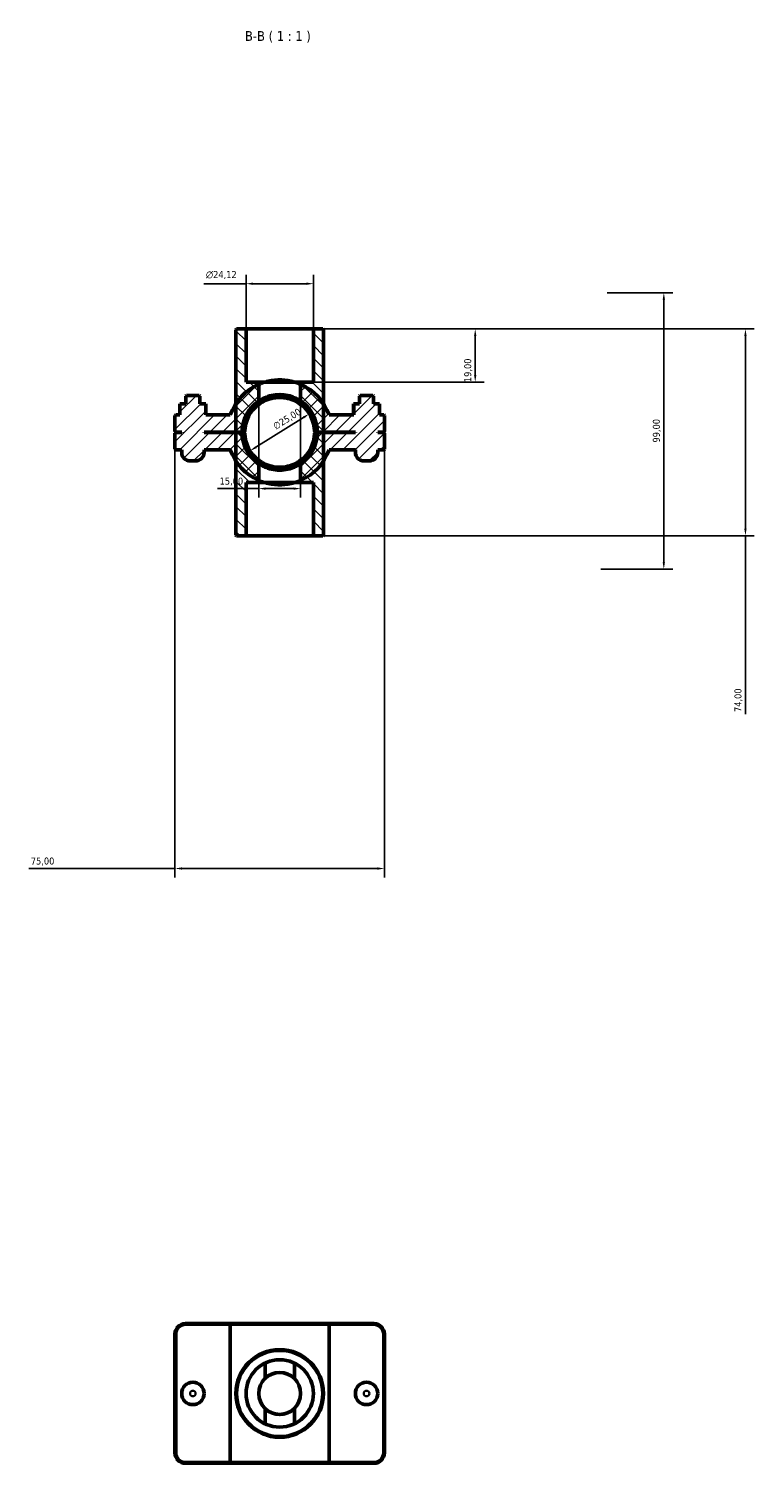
# Model space of a CAD drawing. Header units: millimetres. Extents: x 0 to 902, y -119 to 1184.
# Tile 4 of 4: x 337 to 596, y 670 to 1184. Entities that reach past the tile are written whole.
import ezdxf

# ---------------------------------------------------------------- set-up
doc = ezdxf.new("R2010")
doc.units = ezdxf.units.MM
for name, color, linetype, lineweight in [('Dimension (ISO)', 7, 'Continuous', 25), ('Hatch (ISO)', 7, 'Continuous', 18), ('Symbol (ISO)', 7, 'Continuous', 25), ('Visible (ISO)', 7, 'Continuous', 50), ('Visible Narrow (ISO)', 7, 'Continuous', 35)]:
    doc.layers.add(name, color=color, linetype=linetype, lineweight=lineweight)
doc.styles.add('Label Text (ISO)', font='tahoma.ttf')
doc.styles.add('Note Text (ISO)', font='tahoma.ttf')
doc.dimstyles.new('Default (ISO)', dxfattribs={"dimtxt": 2.5, "dimasz": 2.5, "dimexe": 3.175, "dimexo": 0, "dimgap": 0.762, "dimtad": 1, "dimrnd": 1e-08, "dimzin": 0, "dimtxsty": 'Note Text (ISO)', "dimcen": 0.09, "dimdle": 10, "dimclrd": 256, "dimclre": 256, "dimclrt": 256, "dimazin": 0, "dimtfac": 1.402080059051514, "dimtmove": 0, "dimatfit": 3, "dimfxl": 1, "dimtolj": 1, "dimtzin": 0, "dimlwd": -1, "dimlwe": -1, "dimarcsym": 0})

# ---------------------------------------------------------------- blocks, each defined once
blk = doc.blocks.new('*D7')
at = {"layer": 'Defpoints', "color": 0, "transparency": 16777216}
for p in [(438.589718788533, 1076.060728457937), (434.0312187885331, 1057.060728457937), (496.5448371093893, 1057.060728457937)]:
    blk.add_point(p, dxfattribs=at)
at = {"layer": 'Dimension (ISO)', "transparency": 16777216}
for p, q in [((438.589718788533, 1076.060728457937), (499.7198371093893, 1076.060728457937)), ((496.5448371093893, 1073.560728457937), (496.5448371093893, 1059.560728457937)), ((434.0312187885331, 1057.060728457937), (499.7198371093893, 1057.060728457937))]:
    blk.add_line(p, q, dxfattribs=at)
for points in [[(496.1281704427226, 1073.560728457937), (496.961503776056, 1073.560728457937), (496.5448371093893, 1076.060728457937)], [(496.1281704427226, 1059.560728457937), (496.961503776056, 1059.560728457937), (496.5448371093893, 1057.060728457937)]]:
    blk.add_solid(points, dxfattribs=at)
at = {"layer": 'Dimension (ISO)', "color": 232, "true_color": 0xca0064, "transparency": 16777216, "insert": (492.6112454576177, 1057.045449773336), "char_height": 2.5, "attachment_point": 1, "rotation": 90, "style": 'Note Text (ISO)'}
blk.add_mtext('\\A1;19,00', dxfattribs=at)
blk = doc.blocks.new('*D8')
at = {"layer": 'Defpoints', "color": 0, "transparency": 16777216}
for p in [(414.4727187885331, 1092.274014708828), (414.4727187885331, 1076.060728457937), (438.589718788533, 1076.060728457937)]:
    blk.add_point(p, dxfattribs=at)
at = {"layer": 'Dimension (ISO)', "transparency": 16777216}
for p, q in [((414.4727187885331, 1076.060728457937), (414.4727187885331, 1095.449014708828)), ((438.589718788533, 1076.060728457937), (438.589718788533, 1095.449014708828)), ((414.4727187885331, 1092.274014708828), (399.3500708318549, 1092.274014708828)), ((436.089718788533, 1092.274014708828), (416.9727187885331, 1092.274014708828))]:
    blk.add_line(p, q, dxfattribs=at)
for points in [[(416.9727187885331, 1092.690681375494), (416.9727187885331, 1091.857348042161), (414.4727187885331, 1092.274014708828)], [(436.089718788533, 1092.690681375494), (436.089718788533, 1091.857348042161), (438.589718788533, 1092.274014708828)]]:
    blk.add_solid(points, dxfattribs=at)
at = {"layer": 'Dimension (ISO)', "color": 232, "true_color": 0xca0064, "transparency": 16777216, "insert": (400.1120708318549, 1096.797512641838), "char_height": 2.5, "attachment_point": 1, "style": 'Note Text (ISO)'}
blk.add_mtext('\\A1;\\fAIGDT|b0|i0;\\H2.5000;\\ln\\fTahoma|b0|i0;\\H2.5000;24,12', dxfattribs=at)
blk = doc.blocks.new('*D9')
at = {"layer": 'Defpoints', "color": 0, "transparency": 16777216}
for p in [(437.136754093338, 1045.678384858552), (415.9256834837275, 1032.436935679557)]:
    blk.add_point(p, dxfattribs=at)
at = {"layer": 'Dimension (ISO)', "transparency": 16777216}
blk.add_line((418.046374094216, 1033.760820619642), (435.0160634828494, 1044.354499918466), dxfattribs=at)
blk.add_arc((426.5312187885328, 1039.057660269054), 12.5024546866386, 17.42505305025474, 53.13853882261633, dxfattribs=at)
for points in [[(434.7954159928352, 1044.707948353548), (435.2367109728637, 1044.001051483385), (437.136754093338, 1045.678384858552)], [(417.8257266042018, 1034.114269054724), (418.2670215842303, 1033.407372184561), (415.9256834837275, 1032.436935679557)]]:
    blk.add_solid(points, dxfattribs=at)
at = {"layer": 'Dimension (ISO)', "color": 232, "true_color": 0xca0064, "transparency": 16777216, "insert": (423.8044673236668, 1042.041767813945), "char_height": 2.5, "attachment_point": 1, "rotation": 31.975323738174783, "style": 'Note Text (ISO)'}
blk.add_mtext('\\A1;∅25,00', dxfattribs=at)
blk = doc.blocks.new('*D10')
at = {"layer": 'Defpoints', "color": 0, "transparency": 16777216}
for p in [(543.8480557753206, 1089.060728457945), (541.531218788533, 990.0607284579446), (564.080138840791, 990.0607284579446)]:
    blk.add_point(p, dxfattribs=at)
at = {"layer": 'Dimension (ISO)', "transparency": 16777216}
for p, q in [((543.8480557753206, 1089.060728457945), (567.255138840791, 1089.060728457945)), ((564.080138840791, 1086.560728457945), (564.080138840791, 992.5607284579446)), ((541.531218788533, 990.0607284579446), (567.255138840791, 990.0607284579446))]:
    blk.add_line(p, q, dxfattribs=at)
for points in [[(563.6634721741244, 1086.560728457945), (564.4968055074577, 1086.560728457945), (564.080138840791, 1089.060728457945)], [(563.6634721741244, 992.5607284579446), (564.4968055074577, 992.5607284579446), (564.080138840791, 990.0607284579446)]]:
    blk.add_solid(points, dxfattribs=at)
at = {"layer": 'Dimension (ISO)', "color": 232, "true_color": 0xca0064, "transparency": 16777216, "insert": (560.1465471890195, 1035.411970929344), "char_height": 2.5, "attachment_point": 1, "rotation": 90, "style": 'Note Text (ISO)'}
blk.add_mtext('\\A1;99,00', dxfattribs=at)
blk = doc.blocks.new('*D11')
at = {"layer": 'Defpoints', "color": 0, "transparency": 16777216}
for p in [(419.0312187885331, 1050.285700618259), (434.0312187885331, 1050.285700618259), (419.0312187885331, 1018.918169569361)]:
    blk.add_point(p, dxfattribs=at)
at = {"layer": 'Dimension (ISO)', "transparency": 16777216}
for p, q in [((419.0312187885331, 1050.285700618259), (419.0312187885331, 1015.743169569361)), ((434.0312187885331, 1050.285700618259), (434.0312187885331, 1015.743169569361)), ((419.0312187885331, 1018.918169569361), (404.253940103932, 1018.918169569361)), ((431.5312187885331, 1018.918169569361), (421.5312187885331, 1018.918169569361))]:
    blk.add_line(p, q, dxfattribs=at)
for points in [[(421.5312187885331, 1019.334836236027), (421.5312187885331, 1018.501502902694), (419.0312187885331, 1018.918169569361)], [(431.5312187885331, 1019.334836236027), (431.5312187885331, 1018.501502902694), (434.0312187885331, 1018.918169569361)]]:
    blk.add_solid(points, dxfattribs=at)
at = {"layer": 'Dimension (ISO)', "color": 232, "true_color": 0xca0064, "transparency": 16777216, "insert": (405.015940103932, 1022.851761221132), "char_height": 2.5, "attachment_point": 1, "style": 'Note Text (ISO)'}
blk.add_mtext('\\A1;15,00', dxfattribs=at)
blk = doc.blocks.new('*D12')
at = {"layer": 'Defpoints', "color": 0, "transparency": 16777216}
for p in [(438.589718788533, 1076.060728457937), (438.589718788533, 1002.060728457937), (593.3154783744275, 1002.060728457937)]:
    blk.add_point(p, dxfattribs=at)
at = {"layer": 'Dimension (ISO)', "transparency": 16777216}
for p, q in [((438.589718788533, 1076.060728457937), (596.4904783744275, 1076.060728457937)), ((593.3154783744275, 1073.560728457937), (593.3154783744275, 1004.560728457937)), ((438.589718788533, 1002.060728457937), (596.4904783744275, 1002.060728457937)), ((593.3154783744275, 1002.060728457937), (593.3154783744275, 938.1768345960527))]:
    blk.add_line(p, q, dxfattribs=at)
for points in [[(592.8988117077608, 1073.560728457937), (593.7321450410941, 1073.560728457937), (593.3154783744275, 1076.060728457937)], [(592.8988117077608, 1004.560728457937), (593.7321450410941, 1004.560728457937), (593.3154783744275, 1002.060728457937)]]:
    blk.add_solid(points, dxfattribs=at)
at = {"layer": 'Dimension (ISO)', "color": 232, "true_color": 0xca0064, "transparency": 16777216, "insert": (589.381886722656, 938.9388345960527), "char_height": 2.5, "attachment_point": 1, "rotation": 90, "style": 'Note Text (ISO)'}
blk.add_mtext('\\A1;74,00', dxfattribs=at)
blk = doc.blocks.new('*D13')
at = {"layer": 'Defpoints', "color": 0, "transparency": 16777216}
for p in [(389.0312187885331, 1039.360728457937), (464.0312187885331, 1039.360728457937), (389.0312187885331, 882.9212266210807)]:
    blk.add_point(p, dxfattribs=at)
at = {"layer": 'Dimension (ISO)', "transparency": 16777216}
for p, q in [((389.0312187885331, 1039.360728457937), (389.0312187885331, 879.7462266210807)), ((464.0312187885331, 1039.360728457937), (464.0312187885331, 879.7462266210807)), ((389.0312187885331, 882.9212266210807), (336.647324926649, 882.9212266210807)), ((461.5312187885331, 882.9212266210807), (391.5312187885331, 882.9212266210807))]:
    blk.add_line(p, q, dxfattribs=at)
for points in [[(391.5312187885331, 883.3378932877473), (391.5312187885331, 882.504559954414), (389.0312187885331, 882.9212266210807)], [(461.5312187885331, 883.3378932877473), (461.5312187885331, 882.504559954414), (464.0312187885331, 882.9212266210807)]]:
    blk.add_solid(points, dxfattribs=at)
at = {"layer": 'Dimension (ISO)', "color": 232, "true_color": 0xca0064, "transparency": 16777216, "insert": (337.409324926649, 886.8548182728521), "char_height": 2.5, "attachment_point": 1, "style": 'Note Text (ISO)'}
blk.add_mtext('\\A1;75,00', dxfattribs=at)

msp = doc.modelspace()

# ---------------------------------------------------------------- hatches: boundary and pattern name
at = {"layer": 'Hatch (ISO)'}
h = msp.add_hatch(dxfattribs=at)
h.set_pattern_fill('ANSI31', color=256, scale=25.4, angle=90.00021045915, style=0)
h.set_pattern_definition([(135.00021045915, (0, 0), (-2.245055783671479, -2.245072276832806), [])])
edge = h.paths.add_edge_path()
edge.add_line((414.4727187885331, 1057.060728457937), (414.4727187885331, 1076.060728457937))
edge.add_line((414.4727187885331, 1076.060728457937), (411.1051687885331, 1076.060728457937))
edge.add_line((411.105168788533, 1076.060728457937), (410.855168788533, 1075.810728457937))
edge.add_line((410.855168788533, 1075.810728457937), (410.855168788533, 1049.347805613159))
edge.add_line((410.855168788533, 1049.347805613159), (410.855168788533, 1039.110728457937))
edge.add_line((410.855168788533, 1039.110728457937), (410.855168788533, 1039.010728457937))
edge.add_line((410.855168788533, 1039.010728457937), (410.855168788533, 1028.773651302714))
edge.add_line((410.855168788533, 1028.773651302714), (410.855168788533, 1002.310728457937))
edge.add_line((410.855168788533, 1002.310728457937), (411.105168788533, 1002.060728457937))
edge.add_line((411.105168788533, 1002.060728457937), (414.472718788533, 1002.060728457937))
edge.add_line((414.4727187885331, 1002.060728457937), (414.4727187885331, 1021.060728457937))
edge.add_line((414.4727187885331, 1021.060728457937), (419.0312187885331, 1021.060728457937))
edge.add_line((419.0312187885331, 1021.060728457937), (419.0312187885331, 1027.835756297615))
edge.add_ellipse((426.5312187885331, 1039.060728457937), major_axis=(-7.500000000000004, -11.22497216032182), ratio=1, start_angle=303.9611956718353, end_angle=360, ccw=False)
edge.add_ellipse((426.5312187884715, 1039.060728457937), major_axis=(-13.49990740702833, -0.04999999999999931), ratio=1, start_angle=359.57558584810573, end_angle=360, ccw=False)
edge.add_ellipse((426.5312187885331, 1039.060728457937), major_axis=(-13.49990740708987, 0.05000000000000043), ratio=1, start_angle=303.9611956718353, end_angle=360.00000000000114, ccw=False)
edge.add_line((419.0312187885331, 1050.285700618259), (419.0312187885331, 1057.060728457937))
edge.add_line((419.0312187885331, 1057.060728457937), (414.4727187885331, 1057.060728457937))
edge = h.paths.add_edge_path()
edge.add_line((438.589718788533, 1076.060728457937), (438.589718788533, 1057.060728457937))
edge.add_line((438.589718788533, 1057.060728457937), (434.0312187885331, 1057.060728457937))
edge.add_line((434.0312187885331, 1057.060728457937), (434.0312187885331, 1050.285700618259))
edge.add_ellipse((426.5312187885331, 1039.060728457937), major_axis=(7.499999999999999, 11.22497216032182), ratio=1, start_angle=303.96119567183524, end_angle=360, ccw=False)
edge.add_ellipse((426.531218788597, 1039.060728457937), major_axis=(13.49990740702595, 0.0499999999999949), ratio=1, start_angle=359.575585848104, end_angle=360, ccw=False)
edge.add_ellipse((426.5312187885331, 1039.060728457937), major_axis=(13.49990740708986, -0.0499999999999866), ratio=1, start_angle=303.9611956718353, end_angle=359.99999999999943, ccw=False)
edge.add_line((434.0312187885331, 1027.835756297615), (434.0312187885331, 1021.060728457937))
edge.add_line((434.0312187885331, 1021.060728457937), (438.589718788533, 1021.060728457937))
edge.add_line((438.589718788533, 1021.060728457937), (438.589718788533, 1002.060728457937))
edge.add_line((438.589718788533, 1002.060728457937), (441.957268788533, 1002.060728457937))
edge.add_line((441.957268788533, 1002.060728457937), (442.207268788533, 1002.310728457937))
edge.add_line((442.207268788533, 1002.310728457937), (442.207268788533, 1028.773651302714))
edge.add_line((442.207268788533, 1028.773651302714), (442.207268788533, 1039.010728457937))
edge.add_line((442.207268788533, 1039.010728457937), (442.207268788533, 1039.110728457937))
edge.add_line((442.207268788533, 1039.110728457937), (442.207268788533, 1049.347805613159))
edge.add_line((442.207268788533, 1049.347805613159), (442.207268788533, 1075.810728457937))
edge.add_line((442.207268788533, 1075.810728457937), (441.957268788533, 1076.060728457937))
edge.add_line((441.957268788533, 1076.060728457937), (438.589718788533, 1076.060728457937))
h = msp.add_hatch(dxfattribs=at)
h.set_pattern_fill('ANSI31', color=256, scale=25.4, style=0)
h.set_pattern_definition([(45, (0, 0), (-2.245064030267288, 2.245064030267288), [])])
edge = h.paths.add_edge_path()
edge.add_line((463.7812187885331, 1039.110728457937), (464.0312187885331, 1039.360728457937))
edge.add_line((464.0312187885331, 1039.360728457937), (464.0312187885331, 1045.060728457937))
edge.add_line((464.0312187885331, 1045.060728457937), (463.7812187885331, 1045.310728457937))
edge.add_line((463.7812187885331, 1045.310728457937), (462.2358449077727, 1045.310728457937))
edge.add_line((462.2358449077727, 1045.310728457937), (462.2358449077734, 1049.310728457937))
edge.add_line((462.2358449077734, 1049.310728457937), (460.131218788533, 1049.310728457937))
edge.add_line((460.131218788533, 1049.310728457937), (460.131218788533, 1052.060728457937))
edge.add_line((460.131218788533, 1052.060728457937), (459.881218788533, 1052.310728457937))
edge.add_line((459.881218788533, 1052.310728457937), (455.381218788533, 1052.310728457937))
edge.add_line((455.381218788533, 1052.310728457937), (455.131218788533, 1052.060728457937))
edge.add_line((455.131218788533, 1052.060728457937), (455.131218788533, 1049.310728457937))
edge.add_line((455.131218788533, 1049.310728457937), (453.0265926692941, 1049.310728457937))
edge.add_line((453.0265926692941, 1049.310728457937), (453.0265926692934, 1045.310728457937))
edge.add_line((453.0265926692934, 1045.310728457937), (444.2088883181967, 1045.310728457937))
edge.add_ellipse((426.531218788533, 1039.060728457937), major_axis=(17.67766952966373, 6.25000000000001), ratio=1, start_angle=0, end_angle=13.80282259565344)
edge.add_ellipse((426.5312187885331, 1039.060728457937), major_axis=(15.67605000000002, 10.28707715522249), ratio=1, start_angle=0, end_angle=33.14777829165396)
edge.add_line((434.0312187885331, 1056.245387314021), (434.0312187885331, 1049.060728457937))
edge.add_ellipse((426.5312187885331, 1039.060728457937), major_axis=(7.500000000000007, 10), ratio=1, start_angle=308.2450160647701, end_angle=360, ccw=False)
edge.add_line((439.0276188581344, 1039.360703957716), (439.2811187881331, 1039.110728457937))
edge.add_line((439.281118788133, 1039.110728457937), (440.0311261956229, 1039.110728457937))
edge.add_line((440.031126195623, 1039.110728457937), (442.2072687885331, 1039.110728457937))
edge.add_line((442.207268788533, 1039.110728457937), (453.631218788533, 1039.110728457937))
edge.add_line((453.631218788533, 1039.110728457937), (453.631218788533, 1039.010728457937))
edge.add_line((453.631218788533, 1039.010728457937), (442.207268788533, 1039.010728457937))
edge.add_line((442.207268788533, 1039.010728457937), (440.0311261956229, 1039.010728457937))
edge.add_line((440.031126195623, 1039.010728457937), (439.2811187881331, 1039.010728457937))
edge.add_line((439.281118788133, 1039.010728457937), (439.0276188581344, 1038.760752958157))
edge.add_ellipse((426.5312187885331, 1039.060728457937), major_axis=(12.49640006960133, -0.2999754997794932), ratio=1, start_angle=308.2450160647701, end_angle=360, ccw=False)
edge.add_line((434.0312187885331, 1029.060728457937), (434.0312187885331, 1021.876069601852))
edge.add_ellipse((426.531218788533, 1039.060728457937), major_axis=(7.500000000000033, -17.18465885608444), ratio=1, start_angle=0, end_angle=33.14777829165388)
edge.add_ellipse((426.5312187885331, 1039.060728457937), major_axis=(15.67605, -10.28707715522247), ratio=1, start_angle=0, end_angle=13.80282259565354)
edge.add_line((444.2088883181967, 1032.810728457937), (453.631218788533, 1032.810728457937))
edge.add_line((453.631218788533, 1032.810728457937), (453.631218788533, 1031.810728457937))
edge.add_ellipse((456.631218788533, 1031.810728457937), major_axis=(-3.000000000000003, -2.220446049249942e-15), ratio=1, start_angle=0, end_angle=89.99999999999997)
edge.add_line((456.631218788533, 1028.810728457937), (458.631218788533, 1028.810728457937))
edge.add_ellipse((458.631218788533, 1031.810728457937), major_axis=(0, -3.000000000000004), ratio=1, start_angle=0, end_angle=89.99999999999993)
edge.add_line((461.631218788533, 1031.810728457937), (461.631218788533, 1032.810728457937))
edge.add_line((461.631218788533, 1032.810728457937), (463.7812187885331, 1032.810728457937))
edge.add_line((463.7812187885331, 1032.810728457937), (464.0312187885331, 1033.060728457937))
edge.add_line((464.0312187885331, 1033.060728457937), (464.0312187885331, 1038.760728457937))
edge.add_line((464.0312187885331, 1038.760728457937), (463.7812187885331, 1039.010728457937))
edge.add_line((463.7812187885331, 1039.010728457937), (461.6312187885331, 1039.010728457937))
edge.add_line((461.631218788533, 1039.010728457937), (461.631218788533, 1039.110728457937))
edge.add_line((461.631218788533, 1039.110728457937), (463.781218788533, 1039.110728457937))
edge = h.paths.add_edge_path()
edge.add_line((389.0312187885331, 1039.360728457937), (389.2812187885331, 1039.110728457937))
edge.add_line((389.281218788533, 1039.110728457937), (391.431218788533, 1039.110728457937))
edge.add_line((391.4312187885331, 1039.110728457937), (391.4312187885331, 1039.010728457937))
edge.add_line((391.4312187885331, 1039.010728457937), (389.2812187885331, 1039.010728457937))
edge.add_line((389.281218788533, 1039.010728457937), (389.031218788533, 1038.760728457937))
edge.add_line((389.0312187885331, 1038.760728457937), (389.0312187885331, 1033.060728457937))
edge.add_line((389.0312187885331, 1033.060728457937), (389.2812187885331, 1032.810728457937))
edge.add_line((389.281218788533, 1032.810728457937), (391.431218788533, 1032.810728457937))
edge.add_line((391.4312187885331, 1032.810728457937), (391.4312187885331, 1031.810728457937))
edge.add_ellipse((394.431218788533, 1031.810728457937), major_axis=(-3.000000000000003, -2.220446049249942e-15), ratio=1, start_angle=0, end_angle=89.99999999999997)
edge.add_line((394.431218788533, 1028.810728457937), (396.431218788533, 1028.810728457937))
edge.add_ellipse((396.4312187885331, 1031.810728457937), major_axis=(0, -3.000000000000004), ratio=1, start_angle=0, end_angle=89.99999999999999)
edge.add_line((399.431218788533, 1031.810728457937), (399.431218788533, 1032.810728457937))
edge.add_line((399.431218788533, 1032.810728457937), (408.8535492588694, 1032.810728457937))
edge.add_ellipse((426.531218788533, 1039.060728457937), major_axis=(-17.67766952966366, -6.249999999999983), ratio=1, start_angle=0, end_angle=13.8028225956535)
edge.add_ellipse((426.5312187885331, 1039.060728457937), major_axis=(-15.67605000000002, -10.28707715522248), ratio=1, start_angle=0, end_angle=33.14777829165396)
edge.add_line((419.0312187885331, 1021.876069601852), (419.0312187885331, 1029.060728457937))
edge.add_ellipse((426.5312187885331, 1039.060728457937), major_axis=(-7.500000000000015, -10.00000000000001), ratio=1, start_angle=308.2450160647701, end_angle=360, ccw=False)
edge.add_line((414.0348187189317, 1038.760752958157), (413.781318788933, 1039.010728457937))
edge.add_line((413.781318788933, 1039.010728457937), (413.0313113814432, 1039.010728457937))
edge.add_line((413.0313113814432, 1039.010728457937), (410.855168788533, 1039.010728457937))
edge.add_line((410.855168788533, 1039.010728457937), (399.431218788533, 1039.010728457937))
edge.add_line((399.431218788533, 1039.010728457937), (399.431218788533, 1039.110728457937))
edge.add_line((399.431218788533, 1039.110728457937), (410.855168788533, 1039.110728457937))
edge.add_line((410.855168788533, 1039.110728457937), (413.0313113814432, 1039.110728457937))
edge.add_line((413.0313113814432, 1039.110728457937), (413.781318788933, 1039.110728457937))
edge.add_line((413.781318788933, 1039.110728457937), (414.0348187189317, 1039.360703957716))
edge.add_ellipse((426.5312187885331, 1039.060728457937), major_axis=(-12.49640006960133, 0.2999754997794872), ratio=1, start_angle=308.24501606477, end_angle=360, ccw=False)
edge.add_line((419.0312187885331, 1049.060728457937), (419.0312187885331, 1056.245387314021))
edge.add_ellipse((426.5312187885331, 1039.060728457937), major_axis=(-7.50000000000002, 17.18465885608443), ratio=1, start_angle=0, end_angle=33.14777829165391)
edge.add_ellipse((426.5312187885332, 1039.060728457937), major_axis=(-15.6760500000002, 10.28707715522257), ratio=1, start_angle=0, end_angle=13.80282259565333)
edge.add_line((408.8535492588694, 1045.310728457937), (400.0358449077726, 1045.310728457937))
edge.add_line((400.0358449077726, 1045.310728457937), (400.0358449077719, 1049.310728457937))
edge.add_line((400.0358449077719, 1049.310728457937), (397.931218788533, 1049.310728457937))
edge.add_line((397.931218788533, 1049.310728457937), (397.931218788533, 1052.060728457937))
edge.add_line((397.931218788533, 1052.060728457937), (397.681218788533, 1052.310728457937))
edge.add_line((397.6812187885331, 1052.310728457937), (393.1812187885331, 1052.310728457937))
edge.add_line((393.181218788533, 1052.310728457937), (392.931218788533, 1052.060728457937))
edge.add_line((392.931218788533, 1052.060728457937), (392.931218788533, 1049.310728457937))
edge.add_line((392.931218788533, 1049.310728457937), (390.8265926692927, 1049.310728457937))
edge.add_line((390.8265926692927, 1049.310728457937), (390.8265926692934, 1045.310728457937))
edge.add_line((390.8265926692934, 1045.310728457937), (389.2812187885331, 1045.310728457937))
edge.add_line((389.281218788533, 1045.310728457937), (389.031218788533, 1045.060728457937))
edge.add_line((389.0312187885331, 1045.060728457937), (389.0312187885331, 1039.360728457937))

# ---------------------------------------------------------------- linework, layer by layer
at = {"layer": 'Visible (ISO)'}
for p, q in [((411.105168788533, 1076.060728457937), (410.855168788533, 1075.810728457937)), ((410.855168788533, 1075.810728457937), (410.855168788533, 1002.310728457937)), ((414.4727187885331, 1076.060728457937), (411.105168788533, 1076.060728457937)), ((414.4727187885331, 1057.060728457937), (414.4727187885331, 1076.060728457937)), ((414.4727187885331, 1076.060728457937), (438.589718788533, 1076.060728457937)), ((438.589718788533, 1076.060728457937), (438.589718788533, 1057.060728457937)), ((441.957268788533, 1076.060728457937), (438.589718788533, 1076.060728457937)), ((442.207268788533, 1075.810728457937), (441.957268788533, 1076.060728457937)), ((442.207268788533, 1002.310728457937), (442.207268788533, 1075.810728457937)), ((419.0312187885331, 1057.060728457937), (414.4727187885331, 1057.060728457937)), ((419.0312187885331, 1050.285700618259), (419.0312187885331, 1057.060728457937)), ((419.0312187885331, 1057.060728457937), (434.0312187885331, 1057.060728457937)), ((419.0312187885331, 1049.060728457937), (419.0312187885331, 1056.245387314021)), ((421.2812187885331, 1057.060728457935), (431.781218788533, 1057.060728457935)), ((438.589718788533, 1057.060728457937), (434.0312187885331, 1057.060728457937)), ((434.0312187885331, 1057.060728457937), (434.0312187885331, 1050.285700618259)), ((434.0312187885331, 1056.245387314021), (434.0312187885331, 1049.060728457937)), ((392.931218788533, 1049.310728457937), (390.8265926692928, 1049.310728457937)), ((390.8265926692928, 1049.310728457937), (390.8265926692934, 1045.310728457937)), ((393.181218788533, 1052.310728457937), (392.931218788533, 1052.060728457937)), ((392.931218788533, 1052.060728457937), (392.931218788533, 1049.310728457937)), ((397.6812187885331, 1052.310728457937), (393.181218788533, 1052.310728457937)), ((397.931218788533, 1052.060728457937), (397.6812187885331, 1052.310728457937)), ((397.931218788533, 1049.310728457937), (397.931218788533, 1052.060728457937)), ((400.0358449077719, 1049.310728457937), (397.931218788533, 1049.310728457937)), ((400.0358449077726, 1045.310728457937), (400.0358449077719, 1049.310728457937)), ((400.0358449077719, 1049.310728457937), (400.0499546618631, 1049.310728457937)), ((400.0499546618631, 1045.310728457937), (400.0499546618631, 1049.310728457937)), ((453.0265926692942, 1049.310728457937), (453.012482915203, 1049.310728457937)), ((453.012482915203, 1045.310728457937), (453.012482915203, 1049.310728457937)), ((455.131218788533, 1049.310728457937), (453.0265926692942, 1049.310728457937)), ((453.0265926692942, 1049.310728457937), (453.0265926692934, 1045.310728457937)), ((455.381218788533, 1052.310728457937), (455.131218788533, 1052.060728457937)), ((455.131218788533, 1052.060728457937), (455.131218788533, 1049.310728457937)), ((459.881218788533, 1052.310728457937), (455.381218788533, 1052.310728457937)), ((460.131218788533, 1052.060728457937), (459.881218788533, 1052.310728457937)), ((460.131218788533, 1049.310728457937), (460.131218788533, 1052.060728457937)), ((462.2358449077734, 1049.310728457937), (460.131218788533, 1049.310728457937)), ((462.2358449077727, 1045.310728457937), (462.2358449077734, 1049.310728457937)), ((389.281218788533, 1045.310728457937), (389.0312187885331, 1045.060728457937)), ((389.0312187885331, 1045.060728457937), (389.0312187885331, 1039.360728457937)), ((390.8265926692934, 1045.310728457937), (389.281218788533, 1045.310728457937)), ((408.8535492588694, 1045.310728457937), (400.0358449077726, 1045.310728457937)), ((453.0265926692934, 1045.310728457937), (444.2088883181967, 1045.310728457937)), ((463.7812187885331, 1045.310728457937), (462.2358449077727, 1045.310728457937)), ((464.0312187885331, 1045.060728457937), (463.7812187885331, 1045.310728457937)), ((464.0312187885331, 1039.360728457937), (464.0312187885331, 1045.060728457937)), ((389.0312187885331, 1039.360728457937), (389.281218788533, 1039.110728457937)), ((389.281218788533, 1039.010728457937), (389.0312187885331, 1038.760728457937)), ((389.0312187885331, 1038.760728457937), (389.0312187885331, 1033.060728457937)), ((389.281218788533, 1039.110728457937), (391.4312187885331, 1039.110728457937)), ((391.4312187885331, 1039.010728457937), (389.281218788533, 1039.010728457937)), ((391.4312187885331, 1039.110728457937), (391.4312187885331, 1039.010728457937)), ((399.431218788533, 1039.010728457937), (399.431218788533, 1039.110728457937)), ((399.431218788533, 1039.110728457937), (413.781318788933, 1039.110728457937)), ((413.781318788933, 1039.010728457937), (399.431218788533, 1039.010728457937)), ((413.781318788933, 1039.110728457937), (414.0348187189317, 1039.360703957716)), ((414.0348187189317, 1038.760752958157), (413.781318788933, 1039.010728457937)), ((439.0276188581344, 1039.360703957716), (439.281118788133, 1039.110728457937)), ((439.281118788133, 1039.010728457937), (439.0276188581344, 1038.760752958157)), ((439.281118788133, 1039.110728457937), (453.631218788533, 1039.110728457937)), ((453.631218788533, 1039.010728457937), (439.281118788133, 1039.010728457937)), ((453.631218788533, 1039.110728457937), (453.631218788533, 1039.010728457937)), ((461.631218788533, 1039.010728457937), (461.631218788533, 1039.110728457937)), ((461.631218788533, 1039.110728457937), (463.7812187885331, 1039.110728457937)), ((463.7812187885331, 1039.010728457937), (461.631218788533, 1039.010728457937)), ((463.7812187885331, 1039.110728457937), (464.0312187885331, 1039.360728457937)), ((464.0312187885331, 1038.760728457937), (463.7812187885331, 1039.010728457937)), ((464.0312187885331, 1033.060728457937), (464.0312187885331, 1038.760728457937)), ((389.0312187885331, 1033.060728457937), (389.281218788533, 1032.810728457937)), ((389.281218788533, 1032.810728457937), (391.4312187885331, 1032.810728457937)), ((391.4312187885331, 1032.810728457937), (391.4312187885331, 1031.810728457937)), ((399.431218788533, 1031.810728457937), (399.431218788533, 1032.810728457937)), ((399.431218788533, 1032.810728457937), (408.8535492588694, 1032.810728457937)), ((444.2088883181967, 1032.810728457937), (453.631218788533, 1032.810728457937)), ((453.631218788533, 1032.810728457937), (453.631218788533, 1031.810728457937)), ((461.631218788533, 1031.810728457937), (461.631218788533, 1032.810728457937)), ((461.631218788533, 1032.810728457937), (463.7812187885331, 1032.810728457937)), ((463.7812187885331, 1032.810728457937), (464.0312187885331, 1033.060728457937)), ((394.431218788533, 1028.810728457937), (396.4312187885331, 1028.810728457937)), ((419.0312187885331, 1021.876069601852), (419.0312187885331, 1029.060728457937)), ((419.0312187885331, 1021.060728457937), (419.0312187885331, 1027.835756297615)), ((434.0312187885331, 1029.060728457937), (434.0312187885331, 1021.876069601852)), ((434.0312187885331, 1027.835756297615), (434.0312187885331, 1021.060728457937)), ((456.631218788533, 1028.810728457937), (458.631218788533, 1028.810728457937)), ((414.4727187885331, 1002.060728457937), (414.4727187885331, 1021.060728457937)), ((414.4727187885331, 1021.060728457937), (419.0312187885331, 1021.060728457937)), ((434.0312187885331, 1021.060728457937), (419.0312187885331, 1021.060728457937)), ((431.781218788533, 1021.060728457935), (421.2812187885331, 1021.060728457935)), ((434.0312187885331, 1021.060728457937), (438.589718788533, 1021.060728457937)), ((438.589718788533, 1021.060728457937), (438.589718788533, 1002.060728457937)), ((410.855168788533, 1002.310728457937), (411.105168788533, 1002.060728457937)), ((411.105168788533, 1002.060728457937), (414.4727187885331, 1002.060728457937)), ((438.589718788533, 1002.060728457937), (414.4727187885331, 1002.060728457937)), ((438.589718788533, 1002.060728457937), (441.957268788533, 1002.060728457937)), ((441.957268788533, 1002.060728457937), (442.207268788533, 1002.310728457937)), ((409.0312187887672, 720.0007845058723), (392.7812187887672, 720.0007845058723)), ((392.7812187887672, 719.7507845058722), (408.8535492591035, 719.7507845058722)), ((444.2088883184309, 719.7507845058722), (408.8535492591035, 719.7507845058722)), ((408.8535492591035, 670.2507845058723), (408.8535492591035, 719.7507845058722)), ((409.0312187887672, 720.0007845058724), (444.0312187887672, 720.0007845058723)), ((460.2812187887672, 720.0007845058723), (444.0312187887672, 720.0007845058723)), ((444.2088883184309, 719.7507845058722), (460.2812187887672, 719.7507845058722)), ((444.2088883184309, 670.2507845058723), (444.2088883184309, 719.7507845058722)), ((389.0312187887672, 716.2507845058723), (389.0312187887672, 673.7507845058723)), ((389.2812187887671, 673.7507845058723), (389.2812187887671, 716.2507845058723)), ((463.7812187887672, 716.2507845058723), (463.7812187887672, 673.7507845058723)), ((464.0312187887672, 673.7507845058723), (464.0312187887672, 716.2507845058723)), ((421.2812187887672, 700.3568558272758), (421.2812187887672, 705.8564246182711)), ((431.7812187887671, 705.8564246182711), (431.7812187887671, 700.3568558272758)), ((421.2812187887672, 684.1451443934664), (421.2812187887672, 689.6447131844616)), ((431.7812187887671, 689.6447131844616), (431.7812187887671, 684.1451443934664)), ((408.8535492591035, 670.2507845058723), (392.7812187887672, 670.2507845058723)), ((392.7812187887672, 670.0007845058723), (409.0312187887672, 670.0007845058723)), ((408.8535492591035, 670.2507845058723), (444.2088883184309, 670.2507845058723)), ((444.0312187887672, 670.0007845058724), (409.0312187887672, 670.0007845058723)), ((444.0312187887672, 670.0007845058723), (460.2812187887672, 670.0007845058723)), ((460.2812187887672, 670.2507845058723), (444.2088883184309, 670.2507845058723))]:
    msp.add_line(p, q, dxfattribs=at)
for centre, radius in [((426.5312187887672, 695.0007845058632), 15.67605), ((426.5312187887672, 695.0007845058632), 15.42605), ((426.5312187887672, 695.0007845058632), 12.0585), ((395.4312187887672, 695.0007845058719), 4), ((426.5312187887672, 695.0007845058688), 7.5), ((457.6312187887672, 695.0007845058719), 4)]:
    msp.add_circle(centre, radius, dxfattribs=at)
for centre, radius, start, end in [((426.5312187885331, 1039.060728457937), 18.75000000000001, 113.5781784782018, 160.5287793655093), ((426.5312187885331, 1039.060728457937), 18.75000000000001, 19.47122063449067, 66.42182152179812), ((426.5312187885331, 1039.060728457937), 13.49999999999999, 123.7489885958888, 236.2510114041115), ((426.5312187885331, 1039.060728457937), 12.5, 126.869897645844, 178.6248815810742), ((426.5312187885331, 1039.060728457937), 13.5, 303.7489885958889, 56.2510114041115), ((426.5312187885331, 1039.060728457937), 12.5, 1.375118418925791, 53.13010235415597), ((426.5312187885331, 1039.060728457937), 12.50000000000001, 181.3751184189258, 233.130102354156), ((426.5312187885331, 1039.060728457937), 12.5, 306.869897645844, 358.6248815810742), ((426.5312187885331, 1039.060728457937), 18.75000000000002, 199.4712206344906, 246.4218215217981), ((426.5312187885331, 1039.060728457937), 18.75000000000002, 293.5781784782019, 340.5287793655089), ((394.431218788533, 1031.810728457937), 3.000000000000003, 180, 270), ((396.4312187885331, 1031.810728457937), 3.000000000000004, 270, 0), ((456.631218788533, 1031.810728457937), 3.000000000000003, 180, 270), ((458.631218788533, 1031.810728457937), 3.000000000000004, 270, 0), ((392.7812187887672, 716.2507845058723), 3.75, 90, 180), ((392.7812187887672, 716.2507845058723), 3.499999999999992, 90, 180), ((460.2812187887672, 716.2507845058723), 3.75, 0, 90), ((460.2812187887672, 716.2507845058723), 3.499999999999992, 0, 90), ((426.5312187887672, 695.0007845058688), 7.5, 45.57299599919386, 134.4270040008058), ((426.5312187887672, 695.0007845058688), 7.499999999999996, 225.5729959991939, 314.4270040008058), ((392.7812187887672, 673.7507845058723), 3.75, 180, 270), ((392.7812187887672, 673.7507845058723), 3.499999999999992, 180, 270), ((460.2812187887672, 673.7507845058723), 3.75, 270, 0), ((460.2812187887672, 673.7507845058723), 3.499999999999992, 270, 0)]:
    msp.add_arc(centre, radius, start, end, dxfattribs=at)
for points, knots in [([(419.0312187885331, 1056.245387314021), (419.0312187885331, 1056.245387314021), (419.2240505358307, 1056.333212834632), (419.9924716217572, 1056.638504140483), (420.5676145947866, 1056.850383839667), (421.2455639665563, 1057.050300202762), (421.2633312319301, 1057.055511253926), (421.2812187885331, 1057.060728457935)], [2.288188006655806, 2.288188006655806, 2.288188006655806, 2.288188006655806, 2.574356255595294, 2.574356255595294, 2.860524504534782, 2.860524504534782, 2.868172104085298, 2.868172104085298, 2.868172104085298, 2.868172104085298]), ([(421.281218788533, 1057.060728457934), (421.4679872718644, 1057.115202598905), (421.6576090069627, 1057.167351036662), (422.589655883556, 1057.407676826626), (423.3679754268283, 1057.559118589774), (424.9477057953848, 1057.760702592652), (425.7491569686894, 1057.810728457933), (427.3132806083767, 1057.810728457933), (428.1147317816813, 1057.760702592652), (429.6944621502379, 1057.559118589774), (430.4727816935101, 1057.407676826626), (431.4048285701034, 1057.167351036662), (431.5944503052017, 1057.115202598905), (431.7812187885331, 1057.060728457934)], [5.126653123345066, 5.126653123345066, 5.126653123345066, 5.126653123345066, 5.187561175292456, 5.187561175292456, 5.422179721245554, 5.422179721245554, 5.656798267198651, 5.656798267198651, 5.891416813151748, 5.891416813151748, 6.126035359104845, 6.126035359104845, 6.186943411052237, 6.186943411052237, 6.186943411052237, 6.186943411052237]), ([(431.781218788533, 1057.060728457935), (431.7991063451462, 1057.055511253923), (431.8168736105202, 1057.050300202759), (432.4948229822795, 1056.850383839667), (433.0699659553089, 1056.638504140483), (433.8383870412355, 1056.333212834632), (434.0312187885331, 1056.245387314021), (434.0312187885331, 1056.245387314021)], [-0.5799840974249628, -0.5799840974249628, -0.5799840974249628, -0.5799840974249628, -0.5723364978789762, -0.5723364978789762, -0.2861682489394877, -0.2861682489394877, 0, 0, 0, 0]), ([(419.0312187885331, 1050.285700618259), (419.0312187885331, 1050.285700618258), (419.2292388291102, 1050.424375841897), (420.0000054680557, 1050.884206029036), (420.5723058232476, 1051.195373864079), (421.8806121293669, 1051.754254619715), (422.7099575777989, 1052.042937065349), (424.552476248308, 1052.448198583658), (425.5669789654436, 1052.560728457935), (427.4954586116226, 1052.560728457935), (428.5099613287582, 1052.448198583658), (430.3524799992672, 1052.042937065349), (431.1818254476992, 1051.754254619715), (432.4901317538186, 1051.195373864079), (433.0624321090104, 1050.884206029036), (433.8331987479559, 1050.424375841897), (434.0312187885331, 1050.285700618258), (434.0312187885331, 1050.285700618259)], [0, 0, 0, 0, 0.2905651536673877, 0.2905651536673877, 0.5811303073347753, 0.5811303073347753, 0.87040225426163, 0.87040225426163, 1.159674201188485, 1.159674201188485, 1.448946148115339, 1.448946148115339, 1.738218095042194, 1.738218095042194, 2.028783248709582, 2.028783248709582, 2.319348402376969, 2.319348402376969, 2.319348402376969, 2.319348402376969]), ([(434.0312187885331, 1049.060728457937), (434.0312187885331, 1049.060728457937), (433.8311715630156, 1049.218239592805), (433.059803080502, 1049.730400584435), (432.4887444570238, 1050.073441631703), (431.1845159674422, 1050.684500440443), (430.3577123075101, 1050.998247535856), (428.5159972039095, 1051.438412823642), (427.4995960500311, 1051.560728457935), (425.5628415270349, 1051.560728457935), (424.5464403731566, 1051.438412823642), (422.704725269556, 1050.998247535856), (421.877921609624, 1050.684500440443), (420.5736931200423, 1050.073441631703), (420.0026344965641, 1049.730400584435), (419.2312660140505, 1049.218239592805), (419.0312187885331, 1049.060728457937), (419.0312187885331, 1049.060728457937)], [0, 0, 0, 0, 0.2923997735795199, 0.2923997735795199, 0.5847995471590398, 0.5847995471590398, 0.8753127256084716, 0.8753127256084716, 1.165825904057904, 1.165825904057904, 1.456339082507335, 1.456339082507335, 1.746852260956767, 1.746852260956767, 2.039252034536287, 2.039252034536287, 2.331651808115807, 2.331651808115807, 2.331651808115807, 2.331651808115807]), ([(419.0312187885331, 1029.060728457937), (419.0312187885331, 1029.060728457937), (419.2312660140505, 1028.903217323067), (420.0026344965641, 1028.391056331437), (420.5736931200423, 1028.048015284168), (421.877921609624, 1027.436956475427), (422.704725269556, 1027.123209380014), (424.5464403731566, 1026.683044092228), (425.5628415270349, 1026.560728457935), (427.4995960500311, 1026.560728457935), (428.5159972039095, 1026.683044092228), (430.3577123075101, 1027.123209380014), (431.1845159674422, 1027.436956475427), (432.4887444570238, 1028.048015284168), (433.059803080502, 1028.391056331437), (433.8311715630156, 1028.903217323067), (434.0312187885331, 1029.060728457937), (434.0312187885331, 1029.060728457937)], [0, 0, 0, 0, 0.2923997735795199, 0.2923997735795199, 0.5847995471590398, 0.5847995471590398, 0.8753127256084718, 0.8753127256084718, 1.165825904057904, 1.165825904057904, 1.456339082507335, 1.456339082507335, 1.746852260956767, 1.746852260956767, 2.039252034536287, 2.039252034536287, 2.331651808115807, 2.331651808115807, 2.331651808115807, 2.331651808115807]), ([(419.0312187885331, 1027.835756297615), (419.0312187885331, 1027.835756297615), (419.2292388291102, 1027.697081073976), (420.0000054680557, 1027.237250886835), (420.5723058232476, 1026.926083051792), (421.8806121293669, 1026.367202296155), (422.7099575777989, 1026.078519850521), (424.552476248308, 1025.673258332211), (425.5669789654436, 1025.560728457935), (427.4954586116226, 1025.560728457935), (428.5099613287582, 1025.673258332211), (430.3524799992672, 1026.078519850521), (431.1818254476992, 1026.367202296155), (432.4901317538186, 1026.926083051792), (433.0624321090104, 1027.237250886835), (433.8331987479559, 1027.697081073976), (434.0312187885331, 1027.835756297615), (434.0312187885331, 1027.835756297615)], [2.319348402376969, 2.319348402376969, 2.319348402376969, 2.319348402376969, 2.609913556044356, 2.609913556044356, 2.900478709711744, 2.900478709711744, 3.189750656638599, 3.189750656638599, 3.479022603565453, 3.479022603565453, 3.768294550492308, 3.768294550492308, 4.057566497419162, 4.057566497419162, 4.34813165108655, 4.34813165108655, 4.638696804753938, 4.638696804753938, 4.638696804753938, 4.638696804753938]), ([(421.2812187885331, 1021.060728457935), (421.2633312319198, 1021.065945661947), (421.2455639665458, 1021.071156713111), (420.5676145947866, 1021.271073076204), (419.9924716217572, 1021.482952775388), (419.2240505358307, 1021.788244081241), (419.0312187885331, 1021.876069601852), (419.0312187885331, 1021.876069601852)], [-0.5799840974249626, -0.5799840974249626, -0.5799840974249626, -0.5799840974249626, -0.5723364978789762, -0.5723364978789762, -0.2861682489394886, -0.2861682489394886, 0, 0, 0, 0]), ([(431.781218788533, 1021.060728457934), (431.5944503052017, 1021.006254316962), (431.4048285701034, 1020.954105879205), (430.4727816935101, 1020.713780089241), (429.6944621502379, 1020.562338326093), (428.1147317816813, 1020.360754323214), (427.3132806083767, 1020.310728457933), (425.7491569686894, 1020.310728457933), (424.9477057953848, 1020.360754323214), (423.3679754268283, 1020.562338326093), (422.589655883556, 1020.713780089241), (421.6576090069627, 1020.954105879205), (421.4679872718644, 1021.006254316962), (421.2812187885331, 1021.060728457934)], [5.126653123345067, 5.126653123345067, 5.126653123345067, 5.126653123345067, 5.187561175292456, 5.187561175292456, 5.422179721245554, 5.422179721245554, 5.656798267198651, 5.656798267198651, 5.891416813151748, 5.891416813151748, 6.126035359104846, 6.126035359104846, 6.186943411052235, 6.186943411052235, 6.186943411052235, 6.186943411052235]), ([(434.0312187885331, 1021.876069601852), (434.0312187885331, 1021.876069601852), (433.8383870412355, 1021.788244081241), (433.0699659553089, 1021.482952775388), (432.4948229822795, 1021.271073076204), (431.8168736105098, 1021.071156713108), (431.799106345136, 1021.065945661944), (431.781218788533, 1021.060728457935)], [2.288188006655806, 2.288188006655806, 2.288188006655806, 2.288188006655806, 2.574356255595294, 2.574356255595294, 2.860524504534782, 2.860524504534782, 2.868172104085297, 2.868172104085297, 2.868172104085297, 2.868172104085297])]:
    msp.add_open_spline(points, degree=3, knots=knots, dxfattribs=at)
for points in [[(409.0312187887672, 720.0007845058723), (408.9717570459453, 719.9175380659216), (408.9125333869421, 719.8342006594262), (408.8535492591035, 719.7507845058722)], [(444.0312187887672, 720.0007845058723), (444.090680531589, 719.9175380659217), (444.1499041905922, 719.8342006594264), (444.2088883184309, 719.7507845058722)], [(409.0312187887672, 670.0007845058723), (408.9717570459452, 670.0840309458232), (408.9125333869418, 670.1673683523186), (408.8535492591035, 670.2507845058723)], [(444.0312187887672, 670.0007845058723), (444.0906805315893, 670.0840309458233), (444.1499041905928, 670.1673683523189), (444.2088883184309, 670.2507845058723)]]:
    msp.add_open_spline(points, degree=3, dxfattribs=at)
at = {"layer": 'Visible Narrow (ISO)'}
for p, q in [((392.7812187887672, 719.7632845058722), (392.7812187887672, 719.9882845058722)), ((460.2812187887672, 719.7632845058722), (460.2812187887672, 719.9882845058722)), ((389.2687187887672, 716.2507845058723), (389.0437187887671, 716.2507845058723)), ((463.7937187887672, 716.2507845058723), (464.0187187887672, 716.2507845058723)), ((389.2687187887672, 673.7507845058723), (389.0437187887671, 673.7507845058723)), ((463.7937187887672, 673.7507845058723), (464.0187187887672, 673.7507845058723)), ((392.7812187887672, 670.2382845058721), (392.7812187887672, 670.0132845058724)), ((460.2812187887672, 670.2382845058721), (460.2812187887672, 670.0132845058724))]:
    msp.add_line(p, q, dxfattribs=at)
for centre in [(395.4312187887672, 695.0007845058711), (457.6312187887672, 695.0007845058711)]:
    msp.add_circle(centre, 0.9999999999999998, dxfattribs=at)

# ---------------------------------------------------------------- texts
at = {"layer": 'Symbol (ISO)', "insert": (414.092321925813, 1178.560728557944), "char_height": 3.499999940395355, "attachment_point": 7, "style": 'Label Text (ISO)'}
msp.add_mtext('B-B ( 1 : 1 )', dxfattribs=at)

# ---------------------------------------------------------------- dimensions: what is measured, and where the dimension line sits
at = {"layer": 'Dimension (ISO)'}
dim = msp.add_linear_dim(base=(414.4727187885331, 1092.274014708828), p1=(438.589718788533, 1076.060728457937), p2=(414.4727187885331, 1076.060728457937), angle=180, text='\\fAIGDT|b0|i0;\\H2.5000;\\ln\\fTahoma|b0|i0;\\H2.5000;<>', dimstyle='Default (ISO)', override={"dimdec": 2, "dimtp": 0, "dimtm": -0, "dimtdec": 2, "dimtofl": 0, "dimatfit": 2}, dxfattribs=at)
dim.commit()
dim.dimension.update_dxf_attribs({"geometry": '*D8', "text_midpoint": (405.661394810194, 1092.274014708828), "dimtype": 160})
for base, p1, p2, angle, override, picture, middle in [((564.080138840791, 990.0607284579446), (543.8480557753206, 1089.060728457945), (541.531218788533, 990.0607284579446), 270, {"dimdec": 2, "dimtp": 0, "dimtm": -0, "dimtdec": 2, "dimtofl": 0, "dimatfit": 1}, '*D10', (564.0801388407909, 1039.560728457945)), ((496.5448371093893, 1057.060728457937), (438.589718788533, 1076.060728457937), (434.0312187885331, 1057.060728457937), 90, {"dimdec": 2, "dimtp": 0, "dimtm": -0, "dimtdec": 2, "dimtofl": 0, "dimatfit": 1}, '*D7', (496.5448371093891, 1061.060728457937)), ((593.3154783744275, 1002.060728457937), (438.589718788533, 1076.060728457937), (438.589718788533, 1002.060728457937), 90, {"dimdec": 2, "dimtp": 0, "dimtm": -0, "dimtdec": 2, "dimtofl": 0, "dimatfit": 2}, '*D12', (593.3154783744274, 943.0607284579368))]:
    dim = msp.add_linear_dim(base=base, p1=p1, p2=p2, angle=angle, dimstyle='Default (ISO)', override=override, dxfattribs=at)
    dim.commit()
    dim.dimension.update_dxf_attribs({"geometry": picture, "text_midpoint": middle, "dimtype": 160})
for base, p1, p2, picture, middle in [((419.0312187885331, 1018.918169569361), (434.0312187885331, 1050.285700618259), (419.0312187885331, 1050.285700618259), '*D11', (409.0312187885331, 1018.918169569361)), ((389.0312187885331, 882.9212266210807), (464.0312187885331, 1039.360728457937), (389.0312187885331, 1039.360728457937), '*D13', (341.5312187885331, 882.9212266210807))]:
    dim = msp.add_linear_dim(base=base, p1=p1, p2=p2, dimstyle='Default (ISO)', override={"dimdec": 2, "dimtp": 0, "dimtm": -0, "dimtdec": 2, "dimtofl": 0, "dimatfit": 2}, dxfattribs=at)
    dim.commit()
    dim.dimension.update_dxf_attribs({"geometry": picture, "text_midpoint": middle, "dimtype": 160})
dim = msp.add_diameter_dim_2p(p1=(415.9256834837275, 1032.436935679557), p2=(437.136754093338, 1045.678384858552), dimstyle='Default (ISO)', override={"dimdec": 2, "dimlfac": 0.9998036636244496, "dimtp": 0, "dimtm": -0, "dimtdec": 2, "dimatfit": 2}, dxfattribs=at)
dim.commit()
dim.dimension.update_dxf_attribs({"geometry": '*D9', "text_midpoint": (430.5687829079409, 1041.578193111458), "dimtype": 163})

doc.saveas('drawing.dxf')
